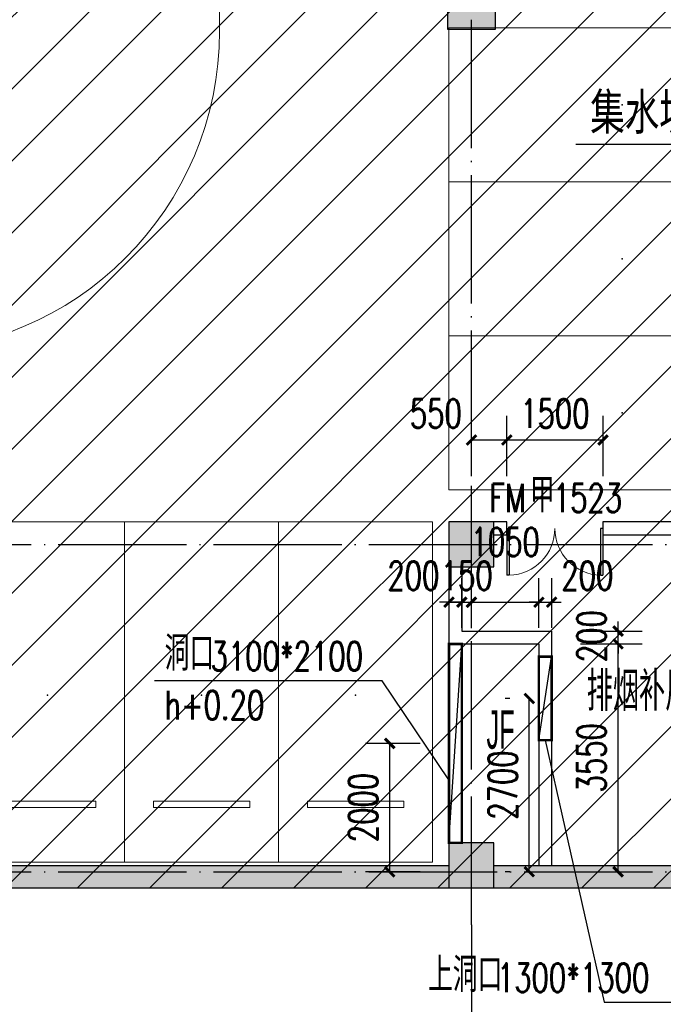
# Model space of a CAD drawing. Extents: x 797781 to 1255204, y 21234 to 1024248.
# Tile 57 of 256: x 973469 to 983498, y 67077 to 82417. Entities that reach past the tile are written whole.
import ezdxf

# ---------------------------------------------------------------- set-up
doc = ezdxf.new("R2010")
doc.units = 0
doc.header["$LTSCALE"] = 1000
doc.header["$MEASUREMENT"] = 0
doc.linetypes.add('230303生产综合楼-平面图_t8$0$DOTE', pattern=[2.42, 2, -0.2, 0.02, -0.2])
doc.layers.add('230303生产综合楼-平面图_t8$0$A-普通车位', color=252, linetype='Continuous', lineweight=9)
for name, color, linetype in [('230303生产综合楼-平面图_t8$0$A-车位编号', 7, 'Continuous'), ('230303生产综合楼-平面图_t8$0$AXIS', 3, 'Continuous'), ('230303生产综合楼-平面图_t8$0$COLUMN', 40, 'Continuous'), ('230303生产综合楼-平面图_t8$0$DIM_LEAD', 3, 'Continuous'), ('230303生产综合楼-平面图_t8$0$DOOR_FIRE', 4, 'Continuous'), ('230303生产综合楼-平面图_t8$0$DOOR_FIRE_TEXT', 7, 'Continuous'), ('230303生产综合楼-平面图_t8$0$DOTE', 1, '230303生产综合楼-平面图_t8$0$DOTE'), ('230303生产综合楼-平面图_t8$0$PUB_DIM', 3, 'Continuous'), ('230303生产综合楼-平面图_t8$0$PUB_HATCH', 8, 'Continuous'), ('230303生产综合楼-平面图_t8$0$PUB_TEXT', 7, 'Continuous'), ('230303生产综合楼-平面图_t8$0$WALL', 40, 'Continuous'), ('230303生产综合楼-平面图_t8$0$条件', 7, 'Continuous'), ('PUB_HATCH', 8, 'Continuous')]:
    doc.layers.add(name, color=color, linetype=linetype)
doc.styles.add('230303生产综合楼-平面图_t8$0$_TCH_DIM', font='SIMPLEX', dxfattribs={"bigfont": 'GBCBIG'})
doc.styles.add('230303生产综合楼-平面图_T8$0$_TCH_DIM_T3', font='SIMPLEX', dxfattribs={"width": 0.705882, "bigfont": 'GBCBIG'})
doc.styles.add('230303生产综合楼-平面图_t8$0$_TCH_WINDOW', font='SIMPLEX', dxfattribs={"height": 3.5, "bigfont": 'GBCBIG'})
doc.styles.add('230303生产综合楼-平面图_t8$0$探索者', font='01-TSSDENG', dxfattribs={"width": 0.7, "bigfont": '02-TSSDCHN'})
doc.styles.add('230303生产综合楼-平面图_t8$0$黑体', font='simhei.ttf', dxfattribs={"width": 0.7})
doc.dimstyles.new('230303生产综合楼-平面图_T8$0$_TCH_ARCH&&150', dxfattribs={"dimtxt": 446.25, "dimasz": 150, "dimexe": 375, "dimexo": 450, "dimgap": 189.375, "dimtad": 1, "dimdec": 0, "dimzin": 0, "dimdsep": 46, "dimtxsty": '230303生产综合楼-平面图_T8$0$_TCH_DIM_T3', "dimblk": '230303生产综合楼-平面图_t8$0$_ArchTick', "dimcen": 0.09, "dimclrt": 7, "dimazin": 2, "dimtfac": 1, "dimtdec": 0, "dimtix": 1, "dimtmove": 2, "dimatfit": 3, "dimfxl": 1, "dimtolj": 1, "dimtzin": 0, "dimarcsym": 0})

# ---------------------------------------------------------------- blocks, each defined once
blk = doc.blocks.new('230303生产综合楼-平面图_t8$0$_ArchTick')
at = {"color": 0, "linetype": 'ByBlock', "const_width": 0.3}
blk.add_lwpolyline([(-0.5, -0.5), (0.5, 0.5)], dxfattribs=at)
blk = doc.blocks.new('*D6514')
at = {"layer": '230303生产综合楼-平面图_t8$0$PUB_DIM', "color": 0, "lineweight": -2, "transparency": 16777216}
for p, q in [((696654, -291753), (696580, -291753)), ((696955, -294453), (696955, -291753)), ((696654, -294453), (696580, -294453))]:
    blk.add_line(p, q, dxfattribs=at)
at = {"layer": 'Defpoints', "color": 0, "transparency": 16777216}
for p in [(696955, -291753), (697104, -291753), (697104, -294453)]:
    blk.add_point(p, dxfattribs=at)
at = {"layer": '230303生产综合楼-平面图_t8$0$PUB_DIM', "color": 0, "lineweight": -2, "transparency": 16777216, "xscale": 150, "yscale": 150, "zscale": 150}
for p, rotation in [((696955, -291753), 90), ((696955, -294453), 270)]:
    blk.add_blockref('230303生产综合楼-平面图_t8$0$_ArchTick', p, dxfattribs=dict(at, rotation=rotation))
at = {"layer": '230303生产综合楼-平面图_t8$0$PUB_DIM', "color": 7, "transparency": 16777216, "insert": (696542, -293103), "char_height": 446.2, "attachment_point": 5, "rotation": 90, "style": '230303生产综合楼-平面图_T8$0$_TCH_DIM_T3'}
blk.add_mtext('\\A1;2700', dxfattribs=at)
blk = doc.blocks.new('*D6516')
at = {"layer": '230303生产综合楼-平面图_t8$0$PUB_DIM', "color": 0, "lineweight": -2, "transparency": 16777216}
for p, q in [((695254, -292453), (694405, -292453)), ((694780, -294453), (694780, -292453)), ((695254, -294453), (694405, -294453))]:
    blk.add_line(p, q, dxfattribs=at)
at = {"layer": 'Defpoints', "color": 0, "transparency": 16777216}
for p in [(694780, -292453), (695704, -292453), (695704, -294453)]:
    blk.add_point(p, dxfattribs=at)
at = {"layer": '230303生产综合楼-平面图_t8$0$PUB_DIM', "color": 0, "lineweight": -2, "transparency": 16777216, "xscale": 150, "yscale": 150, "zscale": 150}
for p, rotation in [((694780, -292453), 90), ((694780, -294453), 270)]:
    blk.add_blockref('230303生产综合楼-平面图_t8$0$_ArchTick', p, dxfattribs=dict(at, rotation=rotation))
at = {"layer": '230303生产综合楼-平面图_t8$0$PUB_DIM', "color": 7, "transparency": 16777216, "insert": (694367, -293453), "char_height": 446.2, "attachment_point": 5, "rotation": 90, "style": '230303生产综合楼-平面图_T8$0$_TCH_DIM_T3'}
blk.add_mtext('\\A1;2000', dxfattribs=at)
blk = doc.blocks.new('230303生产综合楼-平面图_t8$0$普通车位')
at = {"layer": '230303生产综合楼-平面图_t8$0$A-普通车位'}
for points in [[(100, -1200), (5400, -1200), (5400, 1200), (100, 1200)], [(950, 750), (950, -750), (1050, -750), (1050, 750)]]:
    blk.add_lwpolyline(points, close=True, dxfattribs=at)
at = {"layer": '230303生产综合楼-平面图_t8$0$A-车位编号'}
blk.add_point((2700, 0), dxfattribs=at)
blk = doc.blocks.new('*D3007')
at = {"layer": '230303生产综合楼-平面图_t8$0$PUB_DIM', "color": 0, "lineweight": -2, "transparency": 16777216}
for p, q in [((982794, 72892), (982794, 73042)), ((982209, 72892), (983169, 72892)), ((982794, 72692), (982794, 72892)), ((982209, 72692), (983169, 72692)), ((982794, 72692), (982794, 72542))]:
    blk.add_line(p, q, dxfattribs=at)
at = {"layer": 'Defpoints', "color": 0, "transparency": 16777216}
for p in [(981759, 72892), (982794, 72892), (981759, 72692)]:
    blk.add_point(p, dxfattribs=at)
at = {"layer": '230303生产综合楼-平面图_t8$0$PUB_DIM', "color": 0, "lineweight": -2, "transparency": 16777216, "xscale": 150, "yscale": 150, "zscale": 150}
for p, rotation in [((982794, 72892), 270), ((982794, 72692), 90)]:
    blk.add_blockref('230303生产综合楼-平面图_t8$0$_ArchTick', p, dxfattribs=dict(at, rotation=rotation))
at = {"layer": '230303生产综合楼-平面图_t8$0$PUB_DIM', "color": 7, "transparency": 16777216, "insert": (982381, 72813), "char_height": 446.2, "attachment_point": 5, "rotation": 90, "style": '230303生产综合楼-平面图_T8$0$_TCH_DIM_T3'}
blk.add_mtext('\\A1;200', dxfattribs=at)
blk = doc.blocks.new('*D3008')
at = {"layer": '230303生产综合楼-平面图_t8$0$PUB_DIM', "color": 0, "lineweight": -2, "transparency": 16777216}
for p, q in [((982209, 72692), (983169, 72692)), ((982794, 69142), (982794, 72692)), ((982209, 69142), (983169, 69142))]:
    blk.add_line(p, q, dxfattribs=at)
at = {"layer": 'Defpoints', "color": 0, "transparency": 16777216}
for p in [(981759, 72692), (982794, 72692), (981759, 69142)]:
    blk.add_point(p, dxfattribs=at)
at = {"layer": '230303生产综合楼-平面图_t8$0$PUB_DIM', "color": 0, "lineweight": -2, "transparency": 16777216, "xscale": 150, "yscale": 150, "zscale": 150}
for p, rotation in [((982794, 72692), 90), ((982794, 69142), 270)]:
    blk.add_blockref('230303生产综合楼-平面图_t8$0$_ArchTick', p, dxfattribs=dict(at, rotation=rotation))
at = {"layer": '230303生产综合楼-平面图_t8$0$PUB_DIM', "color": 7, "transparency": 16777216, "insert": (982381, 70917), "char_height": 446.2, "attachment_point": 5, "rotation": 90, "style": '230303生产综合楼-平面图_T8$0$_TCH_DIM_T3'}
blk.add_mtext('\\A1;3550', dxfattribs=at)
blk = doc.blocks.new('*D3062')
at = {"layer": '230303生产综合楼-平面图_t8$0$AXIS', "color": 0, "lineweight": -2, "transparency": 16777216}
for p, q in [((972108, 67867), (972108, 64192)), ((980508, 67867), (980508, 64192)), ((972108, 64567), (980508, 64567))]:
    blk.add_line(p, q, dxfattribs=at)
at = {"layer": 'Defpoints', "color": 0, "transparency": 16777216}
for p in [(972108, 68317), (980508, 68317), (980508, 64567)]:
    blk.add_point(p, dxfattribs=at)
at = {"layer": '230303生产综合楼-平面图_t8$0$AXIS', "color": 0, "lineweight": -2, "transparency": 16777216, "xscale": 150, "yscale": 150, "zscale": 150, "rotation": 180}
blk.add_blockref('230303生产综合楼-平面图_t8$0$_ArchTick', (972108, 64567), dxfattribs=at)
at = {"layer": '230303生产综合楼-平面图_t8$0$AXIS', "color": 0, "lineweight": -2, "transparency": 16777216, "xscale": 150, "yscale": 150, "zscale": 150}
blk.add_blockref('230303生产综合楼-平面图_t8$0$_ArchTick', (980508, 64567), dxfattribs=at)
at = {"layer": '230303生产综合楼-平面图_t8$0$AXIS', "color": 7, "transparency": 16777216, "insert": (976308, 64980), "char_height": 446.2, "attachment_point": 5, "style": '230303生产综合楼-平面图_T8$0$_TCH_DIM_T3'}
blk.add_mtext('\\A1;8400', dxfattribs=at)
blk = doc.blocks.new('*D3063')
at = {"layer": '230303生产综合楼-平面图_t8$0$AXIS', "color": 0, "lineweight": -2, "transparency": 16777216}
for p, q in [((980508, 67867), (980508, 64192)), ((988908, 67867), (988908, 64192)), ((980508, 64567), (988908, 64567))]:
    blk.add_line(p, q, dxfattribs=at)
at = {"layer": 'Defpoints', "color": 0, "transparency": 16777216}
for p in [(980508, 68317), (988908, 68317), (988908, 64567)]:
    blk.add_point(p, dxfattribs=at)
at = {"layer": '230303生产综合楼-平面图_t8$0$AXIS', "color": 0, "lineweight": -2, "transparency": 16777216, "xscale": 150, "yscale": 150, "zscale": 150, "rotation": 180}
blk.add_blockref('230303生产综合楼-平面图_t8$0$_ArchTick', (980508, 64567), dxfattribs=at)
at = {"layer": '230303生产综合楼-平面图_t8$0$AXIS', "color": 0, "lineweight": -2, "transparency": 16777216, "xscale": 150, "yscale": 150, "zscale": 150}
blk.add_blockref('230303生产综合楼-平面图_t8$0$_ArchTick', (988908, 64567), dxfattribs=at)
at = {"layer": '230303生产综合楼-平面图_t8$0$AXIS', "color": 7, "transparency": 16777216, "insert": (984708, 64980), "char_height": 446.2, "attachment_point": 5, "style": '230303生产综合楼-平面图_T8$0$_TCH_DIM_T3'}
blk.add_mtext('\\A1;8400', dxfattribs=at)
blk = doc.blocks.new('*D3065')
at = {"layer": '230303生产综合楼-平面图_t8$0$AXIS', "color": 0, "lineweight": -2, "transparency": 16777216}
for p, q in [((870658, 67867), (870658, 62992)), ((989258, 67867), (989258, 62992)), ((870658, 63367), (989258, 63367))]:
    blk.add_line(p, q, dxfattribs=at)
at = {"layer": 'Defpoints', "color": 0, "transparency": 16777216}
for p in [(870658, 68317), (989258, 68317), (989258, 63367)]:
    blk.add_point(p, dxfattribs=at)
at = {"layer": '230303生产综合楼-平面图_t8$0$AXIS', "color": 0, "lineweight": -2, "transparency": 16777216, "xscale": 150, "yscale": 150, "zscale": 150, "rotation": 180}
blk.add_blockref('230303生产综合楼-平面图_t8$0$_ArchTick', (870658, 63367), dxfattribs=at)
at = {"layer": '230303生产综合楼-平面图_t8$0$AXIS', "color": 0, "lineweight": -2, "transparency": 16777216, "xscale": 150, "yscale": 150, "zscale": 150}
blk.add_blockref('230303生产综合楼-平面图_t8$0$_ArchTick', (989258, 63367), dxfattribs=at)
at = {"layer": '230303生产综合楼-平面图_t8$0$AXIS', "color": 7, "transparency": 16777216, "insert": (929958, 63780), "char_height": 446.2, "attachment_point": 5, "style": '230303生产综合楼-平面图_T8$0$_TCH_DIM_T3'}
blk.add_mtext('\\A1;118600', dxfattribs=at)
blk = doc.blocks.new('*D3088')
at = {"layer": '230303生产综合楼-平面图_t8$0$PUB_DIM', "color": 0, "lineweight": -2, "transparency": 16777216}
for p, q in [((980159, 72942), (980159, 73717)), ((980359, 72942), (980359, 73717)), ((980159, 73342), (980009, 73342)), ((980159, 73342), (980359, 73342)), ((980359, 73342), (980509, 73342))]:
    blk.add_line(p, q, dxfattribs=at)
at = {"layer": 'Defpoints', "color": 0, "transparency": 16777216}
for p in [(980359, 73342), (980159, 72492), (980359, 72492)]:
    blk.add_point(p, dxfattribs=at)
at = {"layer": '230303生产综合楼-平面图_t8$0$PUB_DIM', "color": 0, "lineweight": -2, "transparency": 16777216, "xscale": 150, "yscale": 150, "zscale": 150}
blk.add_blockref('230303生产综合楼-平面图_t8$0$_ArchTick', (980159, 73342), dxfattribs=at)
at = {"layer": '230303生产综合楼-平面图_t8$0$PUB_DIM', "color": 0, "lineweight": -2, "transparency": 16777216, "xscale": 150, "yscale": 150, "zscale": 150, "rotation": 180}
blk.add_blockref('230303生产综合楼-平面图_t8$0$_ArchTick', (980359, 73342), dxfattribs=at)
at = {"layer": '230303生产综合楼-平面图_t8$0$PUB_DIM', "color": 7, "transparency": 16777216, "insert": (979604, 73755), "char_height": 446.2, "attachment_point": 5, "style": '230303生产综合楼-平面图_T8$0$_TCH_DIM_T3'}
blk.add_mtext('\\A1;200', dxfattribs=at)
blk = doc.blocks.new('*D3089')
at = {"layer": '230303生产综合楼-平面图_t8$0$PUB_DIM', "color": 0, "lineweight": -2, "transparency": 16777216}
for p, q in [((980359, 72942), (980359, 73717)), ((980509, 72942), (980509, 73717)), ((980359, 73342), (980209, 73342)), ((980359, 73342), (980509, 73342)), ((980509, 73342), (980659, 73342))]:
    blk.add_line(p, q, dxfattribs=at)
at = {"layer": 'Defpoints', "color": 0, "transparency": 16777216}
for p in [(980509, 73342), (980359, 72492), (980509, 72492)]:
    blk.add_point(p, dxfattribs=at)
at = {"layer": '230303生产综合楼-平面图_t8$0$PUB_DIM', "color": 0, "lineweight": -2, "transparency": 16777216, "xscale": 150, "yscale": 150, "zscale": 150}
blk.add_blockref('230303生产综合楼-平面图_t8$0$_ArchTick', (980359, 73342), dxfattribs=at)
at = {"layer": '230303生产综合楼-平面图_t8$0$PUB_DIM', "color": 0, "lineweight": -2, "transparency": 16777216, "xscale": 150, "yscale": 150, "zscale": 150, "rotation": 180}
blk.add_blockref('230303生产综合楼-平面图_t8$0$_ArchTick', (980509, 73342), dxfattribs=at)
at = {"layer": '230303生产综合楼-平面图_t8$0$PUB_DIM', "color": 7, "transparency": 16777216, "insert": (980434, 73755), "char_height": 446.2, "attachment_point": 5, "style": '230303生产综合楼-平面图_T8$0$_TCH_DIM_T3'}
blk.add_mtext('\\A1;150', dxfattribs=at)
blk = doc.blocks.new('*D3090')
at = {"layer": '230303生产综合楼-平面图_t8$0$PUB_DIM', "color": 0, "lineweight": -2, "transparency": 16777216}
for p, q in [((980509, 72942), (980509, 73717)), ((981559, 72942), (981559, 73717)), ((980509, 73342), (981559, 73342))]:
    blk.add_line(p, q, dxfattribs=at)
at = {"layer": 'Defpoints', "color": 0, "transparency": 16777216}
for p in [(981559, 73342), (980509, 72492), (981559, 72492)]:
    blk.add_point(p, dxfattribs=at)
at = {"layer": '230303生产综合楼-平面图_t8$0$PUB_DIM', "color": 0, "lineweight": -2, "transparency": 16777216, "xscale": 150, "yscale": 150, "zscale": 150, "rotation": 180}
blk.add_blockref('230303生产综合楼-平面图_t8$0$_ArchTick', (980509, 73342), dxfattribs=at)
at = {"layer": '230303生产综合楼-平面图_t8$0$PUB_DIM', "color": 0, "lineweight": -2, "transparency": 16777216, "xscale": 150, "yscale": 150, "zscale": 150}
blk.add_blockref('230303生产综合楼-平面图_t8$0$_ArchTick', (981559, 73342), dxfattribs=at)
at = {"layer": '230303生产综合楼-平面图_t8$0$PUB_DIM', "color": 7, "transparency": 16777216, "insert": (981034, 74280), "char_height": 446.2, "attachment_point": 5, "style": '230303生产综合楼-平面图_T8$0$_TCH_DIM_T3'}
blk.add_mtext('\\A1;1050', dxfattribs=at)
blk = doc.blocks.new('*D3091')
at = {"layer": '230303生产综合楼-平面图_t8$0$PUB_DIM', "color": 0, "lineweight": -2, "transparency": 16777216}
for p, q in [((981559, 72942), (981559, 73717)), ((981759, 72942), (981759, 73717)), ((981559, 73342), (981409, 73342)), ((981559, 73342), (981759, 73342)), ((981759, 73342), (981909, 73342))]:
    blk.add_line(p, q, dxfattribs=at)
at = {"layer": 'Defpoints', "color": 0, "transparency": 16777216}
for p in [(981759, 73342), (981559, 72492), (981759, 72492)]:
    blk.add_point(p, dxfattribs=at)
at = {"layer": '230303生产综合楼-平面图_t8$0$PUB_DIM', "color": 0, "lineweight": -2, "transparency": 16777216, "xscale": 150, "yscale": 150, "zscale": 150}
blk.add_blockref('230303生产综合楼-平面图_t8$0$_ArchTick', (981559, 73342), dxfattribs=at)
at = {"layer": '230303生产综合楼-平面图_t8$0$PUB_DIM', "color": 0, "lineweight": -2, "transparency": 16777216, "xscale": 150, "yscale": 150, "zscale": 150, "rotation": 180}
blk.add_blockref('230303生产综合楼-平面图_t8$0$_ArchTick', (981759, 73342), dxfattribs=at)
at = {"layer": '230303生产综合楼-平面图_t8$0$PUB_DIM', "color": 7, "transparency": 16777216, "insert": (982314, 73755), "char_height": 446.2, "attachment_point": 5, "style": '230303生产综合楼-平面图_T8$0$_TCH_DIM_T3'}
blk.add_mtext('\\A1;200', dxfattribs=at)
blk = doc.blocks.new('*D3102')
at = {"layer": '230303生产综合楼-平面图_t8$0$PUB_DIM', "color": 0, "lineweight": -2, "transparency": 16777216}
for p, q in [((980509, 75308), (980509, 76244)), ((981059, 75308), (981059, 76244)), ((980509, 75869), (981059, 75869))]:
    blk.add_line(p, q, dxfattribs=at)
at = {"layer": 'Defpoints', "color": 0, "transparency": 16777216}
for p in [(981059, 75869), (980509, 74858), (981059, 74858)]:
    blk.add_point(p, dxfattribs=at)
at = {"layer": '230303生产综合楼-平面图_t8$0$PUB_DIM', "color": 0, "lineweight": -2, "transparency": 16777216, "xscale": 150, "yscale": 150, "zscale": 150, "rotation": 180}
blk.add_blockref('230303生产综合楼-平面图_t8$0$_ArchTick', (980509, 75869), dxfattribs=at)
at = {"layer": '230303生产综合楼-平面图_t8$0$PUB_DIM', "color": 0, "lineweight": -2, "transparency": 16777216, "xscale": 150, "yscale": 150, "zscale": 150}
blk.add_blockref('230303生产综合楼-平面图_t8$0$_ArchTick', (981059, 75869), dxfattribs=at)
at = {"layer": '230303生产综合楼-平面图_t8$0$PUB_DIM', "color": 7, "transparency": 16777216, "insert": (979954, 76282), "char_height": 446.2, "attachment_point": 5, "style": '230303生产综合楼-平面图_T8$0$_TCH_DIM_T3'}
blk.add_mtext('\\A1;550', dxfattribs=at)
blk = doc.blocks.new('*D3103')
at = {"layer": '230303生产综合楼-平面图_t8$0$PUB_DIM', "color": 0, "lineweight": -2, "transparency": 16777216}
for p, q in [((981059, 75308), (981059, 76244)), ((982559, 75308), (982559, 76244)), ((981059, 75869), (982559, 75869))]:
    blk.add_line(p, q, dxfattribs=at)
at = {"layer": 'Defpoints', "color": 0, "transparency": 16777216}
for p in [(982559, 75869), (981059, 74858), (982559, 74858)]:
    blk.add_point(p, dxfattribs=at)
at = {"layer": '230303生产综合楼-平面图_t8$0$PUB_DIM', "color": 0, "lineweight": -2, "transparency": 16777216, "xscale": 150, "yscale": 150, "zscale": 150, "rotation": 180}
blk.add_blockref('230303生产综合楼-平面图_t8$0$_ArchTick', (981059, 75869), dxfattribs=at)
at = {"layer": '230303生产综合楼-平面图_t8$0$PUB_DIM', "color": 0, "lineweight": -2, "transparency": 16777216, "xscale": 150, "yscale": 150, "zscale": 150}
blk.add_blockref('230303生产综合楼-平面图_t8$0$_ArchTick', (982559, 75869), dxfattribs=at)
at = {"layer": '230303生产综合楼-平面图_t8$0$PUB_DIM', "color": 7, "transparency": 16777216, "insert": (981809, 76282), "char_height": 446.2, "attachment_point": 5, "style": '230303生产综合楼-平面图_T8$0$_TCH_DIM_T3'}
blk.add_mtext('\\A1;1500', dxfattribs=at)
blk = doc.blocks.new('230303生产综合楼-平面图_t8$0$$DorLib2D$00000002')
for p, q in [((-0.5, 0), (-0.5, 0.4875)), ((-0.475, 0.4875), (-0.5, 0.4875)), ((-0.475, 0), (-0.475, 0.4875)), ((0.475, 0), (0.475, 0.4875)), ((0.475, 0.4875), (0.5, 0.4875)), ((0.5, 0), (0.5, 0.4875)), ((-0.5, 0), (-0.475, 0)), ((0.5, 0), (0.475, 0))]:
    blk.add_line(p, q)
at = {"lineweight": 13}
for centre, start, end in [((-0.4875, 0), 0, 88.53072), ((0.4875, 0), 91.46928, 180)]:
    blk.add_arc(centre, 0.4875, start, end, dxfattribs=at)
blk = doc.blocks.new('_FZH')
blk.add_lwpolyline([(-0.5, -0.5), (0.5, -0.5), (0.5, 0.5), (-0.5, 0.5)], close=True)
at = {"layer": 'PUB_HATCH'}
blk.add_solid([(-0.5, -0.5), (0.5, -0.5), (-0.5, 0.5), (0.5, 0.5)], dxfattribs=at)
blk = doc.blocks.new('230303生产综合楼-平面图_t8$0$-1FND')
at = {"layer": '230303生产综合楼-平面图_t8$0$DIM_LEAD'}
for p, q in [((694665.3, -291476.1), (691115.9, -291476.1)), ((695704, -293019), (694665.3, -291476.1)), ((695704, -293019), (694665.3, -291476.1)), ((697204, -292403.3), (698120.6, -296484.3)), ((697204, -292403.3), (698120.6, -296484.3)), ((698120.6, -296484.3), (701670, -296484.3))]:
    blk.add_line(p, q, dxfattribs=at)
at = {"layer": '230303生产综合楼-平面图_t8$0$条件', "color": 1, "const_width": 40}
blk.add_lwpolyline([(695704, -290903.1), (695904, -290903.1), (695904, -294003.1), (695704, -294003.1), (695704, -290903.1)], dxfattribs=at)
at = {"layer": '230303生产综合楼-平面图_t8$0$条件', "color": 1}
for points in [[(695704, -294003.1), (695904, -290913.2)], [(697104, -292403.3), (697304, -291103.3)]]:
    blk.add_lwpolyline(points, dxfattribs=at)
at = {"layer": '230303生产综合楼-平面图_t8$0$条件', "color": 1, "const_width": 40}
blk.add_lwpolyline([(697104, -291103.1), (697304, -291103.1), (697304, -292403.3), (697104, -292403.3)], close=True, dxfattribs=at)
at = {"layer": '230303生产综合楼-平面图_t8$0$PUB_TEXT', "style": '230303生产综合楼-平面图_t8$0$_TCH_DIM'}
for s, p in [('洞口', (691273.4, -291318.6)), ('上洞口', (695378, -296326.8))]:
    blk.add_text(s, height=536.17, dxfattribs=at).set_placement(p)
at = {"layer": '230303生产综合楼-平面图_t8$0$PUB_TEXT', "style": '230303生产综合楼-平面图_t8$0$_TCH_DIM', "width": 0.705882}
for s, p in [('3100*2100', (691988.3, -291318.6)), ('h+0.20', (691273.4, -292079.8)), ('1300*1300', (696450.4, -296326.8))]:
    blk.add_text(s, height=446.25, dxfattribs=at).set_placement(p)
at = {"layer": '230303生产综合楼-平面图_t8$0$PUB_DIM'}
for p1, p2, distance, picture, middle in [((697104, -294453.1), (697104, -291753.2), 149.2, '*D6514', (696542.3, -293103.1)), ((695704, -294453.1), (695704, -292453.1), 924.1, '*D6516', (694367.4, -293453.1))]:
    dim = blk.add_aligned_dim(p1=p1, p2=p2, distance=distance, dimstyle='230303生产综合楼-平面图_T8$0$_TCH_ARCH&&150', dxfattribs=at)
    dim.commit()
    dim.dimension.update_dxf_attribs({"geometry": picture, "text_midpoint": middle})

msp = doc.modelspace()

# ---------------------------------------------------------------- hatches: boundary and pattern name
at = {"layer": '230303生产综合楼-平面图_t8$0$PUB_HATCH'}
h = msp.add_hatch(dxfattribs=at)
h.set_pattern_fill('ANSI31', color=256, scale=500)
h.set_pattern_definition([(45, (742304.1, -46432.5), (-561.266, 561.266), [])])
h.paths.add_polyline_path([(930109.1, 68893.4), (930108.6, 82492.3), (938508.6, 82492.3), (938508.2, 85667.3), (943409, 85667.3), (943409.3, 93092.3), (943762.1, 93092.3), (943758.6, 95392.3), (943508.6, 95392.3), (943508.6, 101792.3), (951058.6, 101792.3), (951058.6, 104092.3), (952808.6, 104092.3), (952808.6, 105392.3), (952708.2, 105392.3), (952709, 111192.3), (938408.6, 111192.3), (938408.6, 112942.3), (934909, 112942.3), (934909, 113292.3), (935009, 113392.3), (935009, 113792.3), (932409, 113792.3), (932409, 113392.3), (932509, 113292.3), (932509, 112992.3), (930408.6, 112992.3), (930408.6, 111192.3), (913308.6, 111192.3), (913308.6, 119592.3), (899708.6, 119592.3), (899708.6, 116092.3), (899708.6, 114673.2), (899708.6, 111192.3), (895158.6, 111192.3), (895158.6, 96992.3), (899608.6, 96992.3), (899608.6, 98042.3), (902558.6, 98042.3), (902558.6, 96992.3), (904808.6, 96992.3), (904808.2, 86592.3), (896359, 86592.3), (896156.1, 86592.3), (896158.6, 81292.3), (896158.6, 73892.3), (896158.6, 70892.3), (896358.6, 70892.3), (897858.6, 70892.3), (897858.6, 70042.3), (900108.6, 70042.3), (900108.6, 68892.3)])
h.paths.add_polyline_path([(930105.6, 68892.3), (955656.4, 68892.3), (955656.4, 72492.3), (963356.4, 72492.3), (963356.4, 68892.3), (986709.3, 68892.3), (986709.3, 70442.3), (987458.6, 70442.3), (987458.6, 70892.3), (989258.6, 70892.3), (989256.4, 88842.3), (986008.6, 88842.3), (986008.6, 90692.3), (982958.6, 90692.3), (982958.6, 94955.7), (980858.6, 94955.7), (980858.6, 99042.3), (985808.6, 99042.3), (985808.6, 96992.3), (989256.4, 96992.3), (989256.4, 109542.3), (987108.6, 109542.3), (987108.6, 109842.3), (986208.6, 109842.3), (986208.6, 111192.3), (963706.4, 111192.3), (963706.4, 119592.3), (955308.6, 119592.3), (955304.2, 111192.3), (952709, 111192.7), (952709, 105392.3), (955356.4, 105392.3), (955357.5, 98892.3), (952859.7, 98892.3), (952858.6, 95342.3), (952858.6, 94880.1), (952858.6, 93092.3), (943407.1, 93092.3), (943407.1, 85667.3), (938508.6, 85667.3), (938508.6, 82492.3), (930107.1, 82492.3)])
for points in [[(980158.6, 68892.3), (980158.6, 69242.3), (972458.6, 69242.3), (972458.6, 68892.3)], [(980858.6, 69242.3), (980858.6, 68892.3), (981658.6, 68892.3), (981658.6, 69242.3)], [(981658.6, 69242.3), (981658.6, 68892.3), (986609.3, 68892.3), (986592, 69125.7), (986458.3, 69242.3)]]:
    msp.add_hatch(color=256, dxfattribs=at).paths.add_polyline_path(points)

# ---------------------------------------------------------------- linework, layer by layer
at = {"layer": '230303生产综合楼-平面图_t8$0$A-普通车位'}
msp.add_lwpolyline([(976583.6, 82242.3), (976583.6, 96542.3, 0.4142136), (971583.6, 101542.3), (964183.6, 101542.3, 0.4142136), (959183.6, 96542.3), (959183.6, 69385.6)], format="xyb", dxfattribs=at)
msp.add_arc((971583.6, 82242.3), 5000, 270, 0, dxfattribs=at)
at = {"layer": '230303生产综合楼-平面图_t8$0$AXIS'}
msp.add_line((980508, 68317.3), (980508, 62317.3), dxfattribs=at)
at = {"layer": '230303生产综合楼-平面图_t8$0$DIM_LEAD'}
msp.add_line((986196.2, 80475.4), (982134.2, 80475.4), dxfattribs=at)
at = {"layer": '230303生产综合楼-平面图_t8$0$DOTE'}
for p, q in [((980508.6, 68317.3), (980508.6, 119117.3)), ((870008.6, 74242.3), (989908.6, 74242.3)), ((870008.6, 69142.3), (989908.6, 69142.3)), ((870008.6, 69142.3), (989908.6, 69142.3))]:
    msp.add_line(p, q, dxfattribs=at)
at = {"layer": '230303生产综合楼-平面图_t8$0$WALL'}
for p, q in [((981058.6, 74592.3), (980858.6, 74592.3)), ((981058.6, 74392.3), (981058.6, 74592.3)), ((987358.6, 74592.3), (982558.6, 74592.3)), ((982558.6, 74592.3), (982558.6, 74392.3)), ((980858.6, 74392.3), (981058.6, 74392.3)), ((982558.6, 74392.3), (987258.6, 74392.3)), ((980158.6, 73892.3), (980158.6, 72792.3)), ((980358.6, 73892.3), (980358.6, 72892.3)), ((980358.6, 72892.3), (981758.6, 72892.3)), ((981758.6, 72892.3), (981758.6, 69242.3)), ((980158.6, 72792.3), (980158.6, 69592.3)), ((980358.6, 72692.3), (980358.6, 69592.3)), ((980358.6, 72692.3), (981558.6, 72692.3)), ((981558.6, 72692.3), (981558.6, 69242.3)), ((972458.6, 69242.3), (980158.6, 69242.3)), ((980858.6, 69242.3), (981658.6, 69242.3)), ((981658.6, 69242.3), (986458.3, 69242.3)), ((972458.6, 68892.3), (980158.6, 68892.3)), ((980858.6, 68892.3), (981658.6, 68892.3)), ((981658.6, 68892.3), (986609.3, 68892.3))]:
    msp.add_line(p, q, dxfattribs=at)

# ---------------------------------------------------------------- block references
msp.add_blockref('230303生产综合楼-平面图_t8$0$-1FND', (284454.6, 363595.4))
at = {"layer": '230303生产综合楼-平面图_t8$0$A-普通车位', "rotation": 180}
for p in [(985558.6, 81092.3), (985558.6, 78692.3), (985558.6, 76292.3)]:
    msp.add_blockref('230303生产综合楼-平面图_t8$0$普通车位', p, dxfattribs=at)
at = {"layer": '230303生产综合楼-平面图_t8$0$A-普通车位', "xscale": -1, "rotation": 270}
for p in [(973903.6, 69192.3), (976303.6, 69192.3), (978703.6, 69192.3)]:
    msp.add_blockref('230303生产综合楼-平面图_t8$0$普通车位', p, dxfattribs=at)
at = {"layer": '230303生产综合楼-平面图_t8$0$COLUMN'}
for p, xscale, yscale, zscale in [((980508.6, 82642.3), 750, 750, 750), ((980508.6, 74242.3), 700, 700, 700), ((980508.6, 69242.3), 700, 700, 700)]:
    msp.add_blockref('_FZH', p, dxfattribs=dict(at, xscale=xscale, yscale=yscale, zscale=zscale))
at = {"layer": '230303生产综合楼-平面图_t8$0$DOOR_FIRE', "color": 2, "xscale": 1500, "yscale": -1500, "zscale": 200}
msp.add_blockref('230303生产综合楼-平面图_t8$0$$DorLib2D$00000002', (981808.6, 74492.3), dxfattribs=at)

# ---------------------------------------------------------------- texts
at = {"layer": '230303生产综合楼-平面图_t8$0$DOOR_FIRE_TEXT', "color": 2, "style": '230303生产综合楼-平面图_t8$0$_TCH_WINDOW', "width": 0.705882}
for s, p in [('FM', (980789.9, 74742.3)), ('1523', (981777.3, 74742.3))]:
    msp.add_text(s, height=446.25, dxfattribs=at).set_placement(p)
at = {"layer": '230303生产综合楼-平面图_t8$0$DOOR_FIRE_TEXT', "color": 2, "style": '230303生产综合楼-平面图_t8$0$_TCH_WINDOW'}
msp.add_text('甲', height=536.2, dxfattribs=at).set_placement((981419.9, 74742.3))
at = {"layer": '230303生产综合楼-平面图_t8$0$PUB_TEXT'}
for s, height, style, width, p in [('集水坑深', 563.29, '230303生产综合楼-平面图_t8$0$黑体', 0.7, (982359.2, 80700.4)), ('排烟补风兼平时补风机房', 612.766, '230303生产综合楼-平面图_t8$0$探索者', 0.7, (982304.9, 71647.6)), ('JF', 600, '230303生产综合楼-平面图_t8$0$探索者', 0.49, (980743.9, 71058.9))]:
    msp.add_text(s, height=height, dxfattribs=dict(at, style=style, width=width)).set_placement(p)

# ---------------------------------------------------------------- dimensions: what is measured, and where the dimension line sits
at = {"layer": '230303生产综合楼-平面图_t8$0$AXIS'}
for p1, p2, distance, picture, middle in [((870658, 68317.3), (989258, 68317.3), -4950, '*D3065', (929958, 63779.8)), ((972108, 68317.3), (980508, 68317.3), -3750, '*D3062', (976308, 64979.8)), ((980508, 68317.3), (988908, 68317.3), -3750, '*D3063', (984708, 64979.8))]:
    dim = msp.add_aligned_dim(p1=p1, p2=p2, distance=distance, dimstyle='230303生产综合楼-平面图_T8$0$_TCH_ARCH&&150', dxfattribs=at)
    dim.commit()
    dim.dimension.update_dxf_attribs({"geometry": picture, "text_midpoint": middle})
at = {"layer": '230303生产综合楼-平面图_t8$0$PUB_DIM'}
for base, p1, p2, angle, picture, middle in [((981058.6, 75869.4), (980508.6, 74857.9), (981058.6, 74857.9), 0, '*D3102', (979953.6, 76281.9)), ((981558.6, 73342.3), (980508.6, 72491.8), (981558.6, 72491.8), 0, '*D3090', (981033.6, 74279.8)), ((980358.6, 73342.3), (980158.6, 72491.8), (980358.6, 72491.8), 0, '*D3088', (979603.6, 73754.8)), ((981758.6, 73342.3), (981558.6, 72491.8), (981758.6, 72491.8), 0, '*D3091', (982313.6, 73754.8)), ((982793.6, 72892.3), (981758.6, 72692.3), (981758.6, 72892.3), 90, '*D3007', (982381.1, 72812.7))]:
    dim = msp.add_linear_dim(base=base, p1=p1, p2=p2, angle=angle, dimstyle='230303生产综合楼-平面图_T8$0$_TCH_ARCH&&150', dxfattribs=at)
    dim.commit()
    dim.dimension.update_dxf_attribs({"geometry": picture, "text_midpoint": middle, "dimtype": 161})
for p1, p2, distance, picture, middle in [((981058.6, 74857.9), (982558.6, 74857.9), 1011.5, '*D3103', (981808.6, 76281.9)), ((980358.6, 72491.8), (980508.6, 72491.8), 850.5, '*D3089', (980433.6, 73754.8)), ((981758.6, 69142.3), (981758.6, 72692.3), -1035, '*D3008', (982381.1, 70917.3))]:
    dim = msp.add_aligned_dim(p1=p1, p2=p2, distance=distance, dimstyle='230303生产综合楼-平面图_T8$0$_TCH_ARCH&&150', dxfattribs=at)
    dim.commit()
    dim.dimension.update_dxf_attribs({"geometry": picture, "text_midpoint": middle})

doc.saveas('drawing.dxf')
